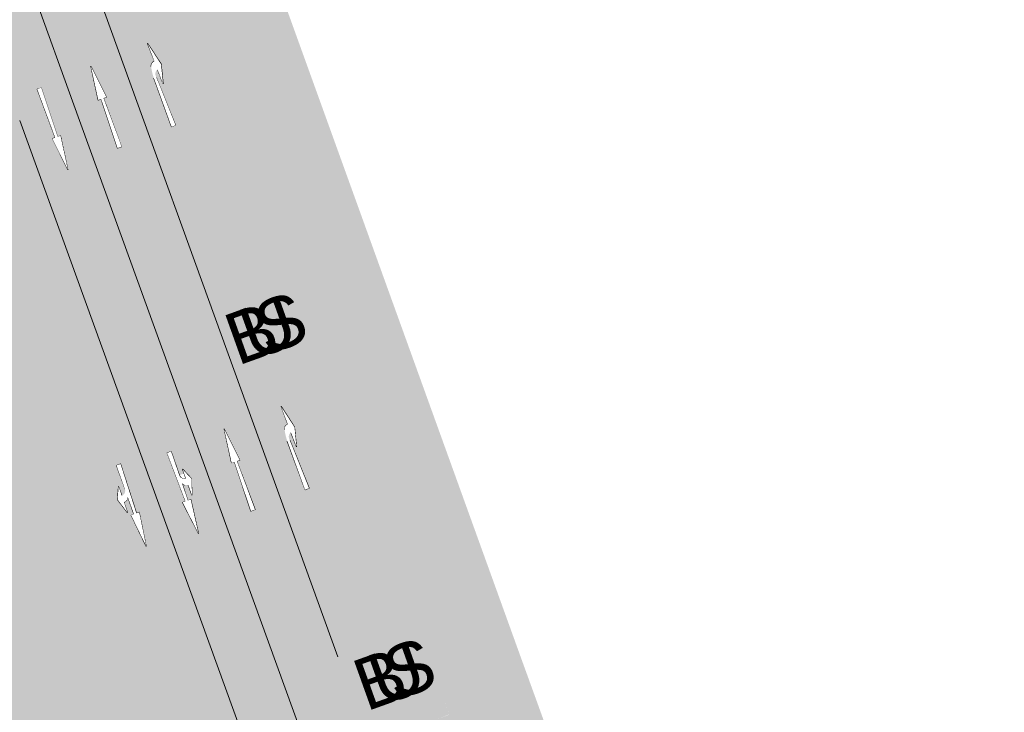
# Model space of a CAD drawing. Header units: metres. Extents: x -862 to 1262, y -354 to 644.
# Tile 2 of 256: x -638 to -581, y 208 to 248. Entities that reach past the tile are written whole.
import ezdxf

# ---------------------------------------------------------------- set-up
doc = ezdxf.new("R2010")
doc.units = ezdxf.units.M
doc.header["$LTSCALE"] = 0.5
doc.set_wipeout_variables(frame=1)
doc.layers.add('BPR_Verkehr_220520', color=7, linetype='Continuous')
doc.styles.add('Arial', font='arial.ttf')

# ---------------------------------------------------------------- blocks, each defined once
blk = doc.blocks.new('ab_Gerade-2')
at = {"color": 255, "linetype": 'Continuous', "lineweight": 9, "transparency": 33554687}
for p, q in [((0, 0), (2, 0.25)), ((0, 0), (2, -0.2500000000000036)), ((2, 0.07499999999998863), (2, 0.25)), ((2, 0.07499999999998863), (5, 0.125)), ((5, -0.125), (5, 0.125)), ((2, -0.07500000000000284), (5, -0.125)), ((2, -0.2500000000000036), (2, -0.07500000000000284))]:
    blk.add_line(p, q, dxfattribs=at)
at = {"color": 255, "linetype": 'Continuous', "lineweight": 5, "transparency": 33554687}
blk.add_wipeout([(0, 0), (2, -0.25000000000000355), (2, -0.07500000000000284), (5, -0.125), (5, 0.12499999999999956), (2, 0.07499999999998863), (2, 0.25)], dxfattribs=at)
blk = doc.blocks.new('ab_Rechts-2')
at = {"color": 255, "linetype": 'Continuous', "lineweight": 9, "transparency": 33554687}
for p, q in [((0, 0), (1.399999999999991, 0.3000000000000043)), ((0, 0), (1.100026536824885, 0)), ((1.399999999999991, 0.3000000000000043), (2.5, 0)), ((1.60953827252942, 0), (2.5, 0)), ((5, -0.1749999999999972), (2, -0.2250000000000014)), ((5, -0.4249999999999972), (2, -0.375)), ((5, -0.4249999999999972), (5, -0.1749999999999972))]:
    blk.add_line(p, q, dxfattribs=at)
blk.add_wipeout([(1.3277785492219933, -0.2871868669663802), (1.3218142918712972, -0.2856423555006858), (1.315883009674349, -0.2839756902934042), (1.3099872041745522, -0.28218757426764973), (1.3041293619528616, -0.28027876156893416), (1.2983119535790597, -0.27825005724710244), (1.292537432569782, -0.2761023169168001), (1.2868082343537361, -0.2738364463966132), (1.281126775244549, -0.27145340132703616), (1.2754954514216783, -0.2689541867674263), (1.2699166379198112, -0.2663398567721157), (1.2643926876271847, -0.26361151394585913), (1.258925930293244, -0.260770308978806), (1.2535186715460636, -0.257817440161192), (1.248173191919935, -0.2547541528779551), (1.2428917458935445, -0.25158173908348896), (1.2376765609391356, -0.2483015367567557), (1.232529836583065, -0.24491492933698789), (1.227453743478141, -0.24142334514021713), (1.2224504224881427, -0.2378282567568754), (1.2175219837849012, -0.234131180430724), (1.212670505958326, -0.2303336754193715), (1.2078980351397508, -0.22643734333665), (1.2032065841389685, -0.2224438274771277), (1.198598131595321, -0.21835481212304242), (1.1940746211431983, -0.21417202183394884), (1.1896379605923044, -0.20989722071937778), (1.1852900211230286, -0.20553221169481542), (1.1810326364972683, -0.20107883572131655), (1.1768676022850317, -0.1965389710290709), (1.1727966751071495, -0.19191453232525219), (1.1688215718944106, -0.1872074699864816), (1.1649439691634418, -0.18241976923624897), (1.1611655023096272, -0.17755344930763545), (1.1574877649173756, -0.17261056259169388), (1.153912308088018, -0.16759319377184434), (1.1504406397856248, -0.16250345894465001), (1.1470742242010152, -0.15734350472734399), (1.1438144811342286, -0.15211550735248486), (1.1406627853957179, -0.14682167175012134), (1.1376204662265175, -0.14146423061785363), (1.1346888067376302, -0.1360454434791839), (1.1318690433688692, -0.13056759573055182), (1.1291623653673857, -0.12503299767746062), (1.1265699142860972, -0.11944398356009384), (1.124092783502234, -0.11380291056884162), (1.1217320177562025, -0.1081121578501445), (1.1194886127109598, -0.1023741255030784), (1.1173635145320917, -0.09659123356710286), (1.1153576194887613, -0.09076592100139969), (1.113471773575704, -0.08490064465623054), (1.111706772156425, -0.07899787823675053), (1.1100633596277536, -0.07306011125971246), (1.108542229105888, -0.06708984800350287), (1.1071440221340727, -0.06108960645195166), (1.1058693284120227, -0.055061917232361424), (1.1047186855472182, -0.04900932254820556), (1.103692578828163, -0.042934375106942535), (1.1027914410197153, -0.03683963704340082), (1.1020156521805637, -0.030727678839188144), (1.1013655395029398, -0.024601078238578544), (1.10084137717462, -0.018462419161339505), (1.1004433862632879, -0.012314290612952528), (1.1001717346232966, -0.00615928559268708), (1.1000265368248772, 3.6637359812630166e-15), (1.399999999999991, 0.003990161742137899)], dxfattribs=at)
blk.add_arc((1.399999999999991, 0.003990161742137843), 0.2999999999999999, 180.7620872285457, 256.0698882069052, dxfattribs=at)
at = {"color": 255, "linetype": 'Continuous', "lineweight": 5, "transparency": 33554687}
blk.add_wipeout([(1.6095382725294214, 4.440892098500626e-16), (2.5, 4.440892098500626e-16), (1.3999999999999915, 0.30000000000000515), (0, 4.440892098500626e-16), (1.1000265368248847, 4.440892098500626e-16), (1.1000265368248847, 4.440892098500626e-16), (1.1047186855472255, -0.04900932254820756), (1.1173635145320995, -0.09659123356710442), (1.1376204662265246, -0.14146423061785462), (1.164943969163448, -0.18241976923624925), (1.1985981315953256, -0.21835481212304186), (1.2376765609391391, -0.24830153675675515), (1.2811267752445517, -0.27145340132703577), (1.327778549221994, -0.2871868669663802), (1.41048225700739, -0.3064617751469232), (1.493698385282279, -0.32338812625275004), (1.5773602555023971, -0.33795235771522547), (1.6614008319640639, -0.3501427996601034), (1.745752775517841, -0.35994968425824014), (1.830348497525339, -0.3673651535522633), (1.915120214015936, -0.3723832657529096), (2, -0.3749999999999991), (5, -0.42499999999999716), (5, -0.17499999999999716), (2, -0.22500000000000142), (1.986806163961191, -0.22519087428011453), (1.9736116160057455, -0.22532371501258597), (1.9604166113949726, -0.22539851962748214), (1.9472214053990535, -0.22541528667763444), (1.934026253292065, -0.2253740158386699), (1.920831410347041, -0.22527470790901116), (1.9076371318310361, -0.22511736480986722), (1.8944436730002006, -0.22490198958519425), (1.846010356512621, -0.22005532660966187), (1.7989983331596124, -0.20744002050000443), (1.7546452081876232, -0.18738817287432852), (1.7141185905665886, -0.16042765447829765), (1.6784853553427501, -0.12726820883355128), (1.6486835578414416, -0.08878276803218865), (1.6254977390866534, -0.04598447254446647)], dxfattribs=at)
blk = doc.blocks.new('ab_Geralink-2')
at = {"color": 255, "linetype": 'Continuous', "lineweight": 9, "transparency": 33554687}
for p, q in [((0, 0), (2, 0.25)), ((0, 0), (2, -0.25)), ((2, 0.07500000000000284), (2, 0.25)), ((5, -0.125), (5, 0.125)), ((2, -0.25), (2, -0.07500000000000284)), ((2.839999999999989, -0.4000000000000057), (2.200000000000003, -0.4000000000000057)), ((3.524388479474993, -0.1004064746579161), (5, -0.125))]:
    blk.add_line(p, q, dxfattribs=at)
blk.add_wipeout([(3.239999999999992, -0.4000000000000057), (3.2400922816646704, -0.39255953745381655), (3.2403690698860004, -0.3851236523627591), (3.2408301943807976, -0.3776969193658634), (3.2414753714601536, -0.37028390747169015), (3.2423042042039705, -0.3628891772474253), (3.2433161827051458, -0.35551727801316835), (3.244510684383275, -0.34817274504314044), (3.2458869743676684, -0.3408600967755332), (3.2474442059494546, -0.33358383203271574), (3.249181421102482, -0.3263484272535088), (3.2510975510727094, -0.3191583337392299), (3.2531914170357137, -0.3120179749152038), (3.2554617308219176, -0.30493174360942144), (3.257907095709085, -0.2979039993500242), (3.2605260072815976, -0.2909390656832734), (3.2633168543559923, -0.28404122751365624), (3.266277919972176, -0.2772147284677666), (3.2694073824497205, -0.2704637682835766), (3.2727033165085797, -0.2637925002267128), (3.276163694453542, -0.25720502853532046), (3.279786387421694, -0.25070540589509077), (3.2835691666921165, -0.24429763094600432), (3.287509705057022, -0.237985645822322), (3.291605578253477, -0.23177333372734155), (3.2958542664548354, -0.225664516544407), (3.3002531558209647, -0.21966295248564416), (3.3047995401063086, -0.21377233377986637), (3.3094906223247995, -0.20799628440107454), (3.314323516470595, -0.2023383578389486), (3.3192952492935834, -0.19680203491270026), (3.3244027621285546, -0.191390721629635), (3.3296429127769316, -0.1861077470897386), (3.3350124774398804, -0.18095636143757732), (3.34050815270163, -0.17593973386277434), (3.346126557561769, -0.1710609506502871), (3.351864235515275, -0.16632301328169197), (3.3577176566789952, -0.16172883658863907), (3.363683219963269, -0.15728124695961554), (3.369757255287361, -0.1529829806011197), (3.3759360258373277, -0.14883668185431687), (3.382215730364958, -0.14484490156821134), (3.3885925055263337, -0.14101009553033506), (3.3950624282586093, -0.1373346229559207), (3.4016215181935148, -0.13382074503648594), (3.408265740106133, -0.13047062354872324), (3.4149910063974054, -0.1272863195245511), (3.4217931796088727, -0.12426979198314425), (3.428668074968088, -0.12142289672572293), (3.4356114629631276, -0.11874738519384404), (3.442619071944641, -0.11624490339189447), (3.449686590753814, -0.11391699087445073), (3.4568096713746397, -0.11176507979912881), (3.46398393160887, -0.10979049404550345), (3.4712049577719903, -0.1079944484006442), (3.4784683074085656, -0.1063780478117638), (3.485769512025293, -0.10494228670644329), (3.4931040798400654, -0.10368804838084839), (3.5004674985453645, -0.10261610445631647), (3.5078552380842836, -0.10172711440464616), (3.5152627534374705, -0.10102162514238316), (3.522685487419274, -0.10050007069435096), (3.5301188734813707, -0.10016277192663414), (3.5375583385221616, -0.10000993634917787), (3.5449993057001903, -0.1000416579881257), (3.5399999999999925, -0.4000000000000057)], dxfattribs=at)
blk.add_arc((3.539999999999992, -0.4000000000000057), 0.2999999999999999, 89.04515874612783, 180, dxfattribs=at)
blk.add_wipeout([(2.839999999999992, -0.3999999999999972), (2.8398649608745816, -0.3931172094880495), (2.8398878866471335, -0.3862331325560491), (2.8400687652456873, -0.3793513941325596), (2.8404075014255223, -0.3724756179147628), (2.840903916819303, -0.36560942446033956), (2.841557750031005, -0.35875642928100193), (2.8423686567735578, -0.351920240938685), (2.8433362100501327, -0.34510445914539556), (2.844459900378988, -0.3383126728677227), (2.845739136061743, -0.3315484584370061), (2.8471732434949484, -0.3248153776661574), (2.8487614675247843, -0.3181169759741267), (2.8505029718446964, -0.3114567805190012), (2.8523968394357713, -0.30483829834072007), (2.8544420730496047, -0.29826501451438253), (2.8566375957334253, -0.29174039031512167), (2.8589822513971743, -0.285267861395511), (2.8614748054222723, -0.27885083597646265), (2.8641139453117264, -0.27249269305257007), (2.8668982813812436, -0.26619678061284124), (2.8698263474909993, -0.259966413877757), (2.8728966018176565, -0.2538048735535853), (2.876107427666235, -0.2477154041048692), (2.879457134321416, -0.24170121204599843), (2.882943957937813, -0.2357654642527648), (2.886566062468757, -0.22991128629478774), (2.890321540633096, -0.22414176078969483), (2.894208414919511, -0.21845992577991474), (2.8982246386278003, -0.2128687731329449), (2.9023680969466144, -0.20737124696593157), (2.9066366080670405, -0.20197024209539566), (2.9110279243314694, -0.19666860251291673), (2.915539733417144, -0.1914691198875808), (2.920169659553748, -0.18637453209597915), (2.9249152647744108, -0.1813875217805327), (2.9297740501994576, -0.17651071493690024), (2.9347434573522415, -0.17174667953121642), (2.9398208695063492, -0.167097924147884), (2.945003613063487, -0.16256689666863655), (2.9502889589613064, -0.15815598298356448), (2.9556741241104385, -0.15386750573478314), (2.961156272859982, -0.14970372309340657), (2.9667325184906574, -0.14566682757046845), (2.9723999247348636, -0.14175894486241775), (2.9781555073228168, -0.1379821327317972), (2.9839962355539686, -0.13433837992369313), (2.9899190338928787, -0.13082960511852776), (2.9959207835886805, -0.12745765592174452), (3.001998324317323, -0.1242243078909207), (3.0081484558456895, -0.12113126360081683), (3.0143679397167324, -0.1181801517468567), (3.020653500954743, -0.11537252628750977), (3.0270018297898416, -0.11270986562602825), (3.0334095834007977, -0.11019357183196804), (3.039873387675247, -0.1078249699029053), (3.0463898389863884, -0.10560530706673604), (3.052955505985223, -0.10353575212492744), (3.059566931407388, -0.10161739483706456), (3.06622063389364, -0.09985124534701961), (3.072913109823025, -0.09823823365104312), (3.0796408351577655, -0.09677920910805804), (3.08640026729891, -0.09547493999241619), (3.093187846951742, -0.0943261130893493), (3.0999999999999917, -0.09333333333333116), (3.1398550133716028, -0.3906741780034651)], dxfattribs=at)
for p, q in [((2, 0.07500000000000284), (5, 0.125)), ((2, -0.07500000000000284), (3.099999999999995, -0.09333333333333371)), ((2.200000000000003, -0.4000000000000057), (3.099999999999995, -0.7000000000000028)), ((3.099999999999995, -0.7000000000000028), (3.799999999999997, -0.4000000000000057)), ((3.799999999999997, -0.4000000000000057), (3.239999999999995, -0.4000000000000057))]:
    blk.add_line(p, q, dxfattribs=at)
blk.add_arc((3.139855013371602, -0.390674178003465), 0.3, 97.63431670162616, 181.781387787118, dxfattribs=at)
at = {"color": 255, "linetype": 'Continuous', "lineweight": 5, "transparency": 33554687}
blk.add_wipeout([(0, 0), (2, -0.25), (2, -0.07500000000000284), (3.099999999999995, -0.09333333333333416), (3.0463898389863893, -0.10560530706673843), (2.995920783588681, -0.12745765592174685), (2.9502889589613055, -0.1581559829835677), (2.911027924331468, -0.1966686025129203), (2.879457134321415, -0.24170121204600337), (2.856637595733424, -0.29174039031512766), (2.8433362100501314, -0.34510445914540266), (2.839999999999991, -0.4000000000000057), (2.2000000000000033, -0.4000000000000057), (3.099999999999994, -0.7000000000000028), (3.7999999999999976, -0.4000000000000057), (3.239999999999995, -0.4000000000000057), (3.246405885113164, -0.3383356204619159), (3.265349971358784, -0.27930467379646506), (3.296023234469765, -0.2254281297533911), (3.337115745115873, -0.1790068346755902), (3.386872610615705, -0.14202325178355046), (3.44316891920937, -0.11605679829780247), (3.5036004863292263, -0.10221639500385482), (3.5655865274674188, -0.10109310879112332), (5, -0.1250000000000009), (5, 0.125), (2, 0.07500000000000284), (2, 0.25)], dxfattribs=at)
blk = doc.blocks.new('ab_Gerarech-2')
at = {"color": 255, "linetype": 'Continuous', "lineweight": 9, "transparency": 33554687}
for p, q in [((2.200000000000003, 0.4000000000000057), (3.099999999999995, 0.7000000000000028)), ((3.099999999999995, 0.7000000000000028), (3.799999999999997, 0.4000000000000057)), ((0, 0), (2, 0.25)), ((0, 0), (2, -0.25)), ((2, 0.25), (2, 0.07500000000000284)), ((2, 0.07500000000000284), (3.099999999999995, 0.09333333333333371)), ((2.839999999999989, 0.4000000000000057), (2.200000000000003, 0.4000000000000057)), ((3.799999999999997, 0.4000000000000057), (3.239999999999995, 0.4000000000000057)), ((3.524388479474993, 0.1004064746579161), (5, 0.125)), ((5, 0.125), (5, -0.125)), ((2, -0.07499999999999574), (2, -0.25)), ((2, -0.07499999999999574), (5, -0.125))]:
    blk.add_line(p, q, dxfattribs=at)
blk.add_wipeout([(3.0999999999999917, 0.09333333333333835), (3.093187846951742, 0.09432611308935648), (3.0864002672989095, 0.09547493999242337), (3.079640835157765, 0.09677920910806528), (3.0729131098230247, 0.09823823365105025), (3.0662206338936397, 0.09985124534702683), (3.0595669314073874, 0.10161739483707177), (3.052955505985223, 0.1035357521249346), (3.046389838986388, 0.1056053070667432), (3.0398733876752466, 0.10782496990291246), (3.0334095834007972, 0.11019357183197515), (3.027001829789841, 0.11270986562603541), (3.0206535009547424, 0.11537252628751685), (3.0143679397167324, 0.11818015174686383), (3.008148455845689, 0.12113126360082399), (3.001998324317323, 0.12422430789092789), (2.99592078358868, 0.12745765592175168), (2.989919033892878, 0.1308296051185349), (2.9839962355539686, 0.13433837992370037), (2.9781555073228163, 0.13798213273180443), (2.972399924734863, 0.14175894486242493), (2.9667325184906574, 0.14566682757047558), (2.961156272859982, 0.14970372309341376), (2.9556741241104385, 0.15386750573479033), (2.950288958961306, 0.15815598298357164), (2.945003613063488, 0.16256689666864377), (2.939820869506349, 0.16709792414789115), (2.934743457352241, 0.17174667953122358), (2.929774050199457, 0.17651071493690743), (2.9249152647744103, 0.18138752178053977), (2.9201696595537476, 0.18637453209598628), (2.915539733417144, 0.19146911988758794), (2.911027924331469, 0.19666860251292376), (2.9066366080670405, 0.20197024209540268), (2.902368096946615, 0.20737124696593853), (2.8982246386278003, 0.21286877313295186), (2.89420841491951, 0.21845992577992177), (2.8903215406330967, 0.2241417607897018), (2.886566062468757, 0.2299112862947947), (2.882943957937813, 0.2357654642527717), (2.879457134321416, 0.24170121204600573), (2.8761074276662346, 0.24771540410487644), (2.8728966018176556, 0.2538048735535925), (2.8698263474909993, 0.2599664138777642), (2.866898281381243, 0.26619678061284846), (2.8641139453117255, 0.2724926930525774), (2.8614748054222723, 0.27885083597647), (2.858982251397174, 0.2852678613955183), (2.856637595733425, 0.2917403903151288), (2.854442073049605, 0.2982650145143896), (2.852396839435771, 0.3048382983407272), (2.8505029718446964, 0.31145678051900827), (2.848761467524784, 0.3181169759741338), (2.8471732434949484, 0.32481537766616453), (2.8457391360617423, 0.3315484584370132), (2.8444599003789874, 0.3383126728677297), (2.8433362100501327, 0.34510445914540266), (2.8423686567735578, 0.3519202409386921), (2.841557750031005, 0.35875642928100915), (2.8409039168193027, 0.3656094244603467), (2.840407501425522, 0.37247561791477), (2.8400687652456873, 0.3793513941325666), (2.8398878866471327, 0.3862331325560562), (2.839864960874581, 0.3931172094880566), (2.8399999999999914, 0.40000000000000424), (3.1398550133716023, 0.39067417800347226)], dxfattribs=at)
blk.add_arc((3.139855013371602, 0.3906741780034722), 0.2999999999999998, 178.2186122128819, 262.3656832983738, dxfattribs=at)
at = {"color": 255, "linetype": 'Continuous', "lineweight": 5, "transparency": 33554687}
blk.add_wipeout([(0, 0), (2, -0.25), (2, -0.07499999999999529), (5, -0.125), (5, 0.125), (3.5655865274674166, 0.10109310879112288), (3.5036004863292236, 0.10221639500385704), (3.4431689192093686, 0.11605679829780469), (3.386872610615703, 0.14202325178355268), (3.337115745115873, 0.17900683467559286), (3.2960232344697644, 0.22542812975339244), (3.265349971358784, 0.2793046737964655), (3.246405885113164, 0.33833562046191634), (3.239999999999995, 0.4000000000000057), (3.7999999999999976, 0.4000000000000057), (3.099999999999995, 0.7000000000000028), (2.200000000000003, 0.4000000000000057), (2.839999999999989, 0.4000000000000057), (2.8433362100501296, 0.34510445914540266), (2.856637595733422, 0.29174039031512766), (2.879457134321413, 0.24170121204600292), (2.9110279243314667, 0.1966686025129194), (2.9502889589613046, 0.1581559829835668), (2.99592078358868, 0.12745765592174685), (3.0463898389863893, 0.10560530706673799), (3.099999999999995, 0.09333333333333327), (2, 0.07500000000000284), (2, 0.25)], dxfattribs=at)

msp = doc.modelspace()

# ---------------------------------------------------------------- hatches: boundary and pattern name
at = {"layer": 'BPR_Verkehr_220520', "linetype": 'Continuous', "lineweight": 0, "true_color": 0xf7dcdc, "transparency": 33554687}
h = msp.add_hatch(color=254, dxfattribs=at)
edge = h.paths.add_edge_path()
edge.add_line((-702.3146113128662, 381.2061090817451), (-699.8231113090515, 374.1436090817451))
edge.add_line((-699.8231113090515, 374.1436090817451), (-674.2075136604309, 302.803166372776))
edge.add_line((-674.2075136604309, 302.803166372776), (-650.8483627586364, 237.3463255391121))
edge.add_line((-650.8483627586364, 237.3463255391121), (-637.3305451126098, 199.6775843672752))
edge.add_line((-637.3305451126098, 199.6775843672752), (-624.1902091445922, 164.6513335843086))
edge.add_arc((-627.935332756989, 163.2463250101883), 3.999999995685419, -72.67843324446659, 20.563920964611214, ccw=False)
edge.add_line((-626.7443958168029, 159.427729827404), (-629.665266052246, 158.5167738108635))
edge.add_line((-629.665266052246, 158.5167738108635), (-629.1116267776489, 156.6412455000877))
edge.add_line((-629.1116267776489, 156.6412455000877), (-628.6671113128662, 156.7796090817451))
edge.add_arc((-640.3627874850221, 194.3538674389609), 39.352429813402, 287.2897103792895, 300.7569397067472)
edge.add_line((-620.238066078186, 160.5365742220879), (-634.8023224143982, 200.681771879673))
edge.add_line((-634.8023224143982, 200.681771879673), (-639.3233362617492, 212.9822120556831))
edge.add_line((-639.3233362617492, 212.9822120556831), (-667.4074208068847, 291.2992515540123))
edge.add_line((-667.4074208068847, 291.2992515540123), (-691.0301113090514, 356.7676090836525))
edge.add_line((-691.0301113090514, 356.7676090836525), (-704.9341113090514, 396.0786090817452))
edge.add_line((-704.9341113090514, 396.0786090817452), (-704.8771113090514, 396.9816090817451))
edge.add_line((-704.8771113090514, 396.9816090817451), (-704.7431113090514, 397.4226090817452))
edge.add_line((-704.7431113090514, 397.4226090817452), (-703.6451113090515, 399.3966090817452))
edge.add_arc((-702.2356050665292, 398.1834703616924), 1.859680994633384, 67.34346212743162, 139.2819657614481, ccw=False)
edge.add_line((-701.5192445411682, 399.8996408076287), (-707.6742792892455, 417.9246576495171))
edge.add_line((-707.6742792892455, 417.9246576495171), (-708.7472918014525, 417.5082659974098))
edge.add_line((-708.7472918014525, 417.5082659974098), (-709.6358805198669, 420.110497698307))
edge.add_line((-709.6358805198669, 420.110497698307), (-708.5628822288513, 420.5269310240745))
edge.add_line((-708.5628822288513, 420.5269310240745), (-709.0718982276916, 422.0175841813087))
edge.add_line((-709.0718982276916, 422.0175841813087), (-711.7638590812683, 421.0479855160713))
edge.add_arc((-712.4416029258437, 422.9296505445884), 1.999999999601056, 198.4813206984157, 289.8081603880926, ccw=False)
edge.add_line((-714.3384570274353, 422.2956596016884), (-716.0741113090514, 427.4886090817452))
edge.add_arc((-706.9605110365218, 427.2634808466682), 9.116380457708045, 158.7977696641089, 178.5849417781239, ccw=False)
edge.add_arc((-717.0405648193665, 423.7647037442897), 6.977242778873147, 76.90537535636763, 94.26323120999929)
edge.add_arc((-689.5818040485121, 55.41344043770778), 376.3505454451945, 94.26323114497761, 94.86959065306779)
edge.add_line((-721.5294896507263, 430.4055449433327), (-721.591731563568, 430.400242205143))
edge.add_line((-721.591731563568, 430.400242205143), (-721.4081113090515, 428.7326090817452))
edge.add_line((-721.4081113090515, 428.7326090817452), (-721.9921113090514, 428.1586090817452))
edge.add_line((-721.9921113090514, 428.1586090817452), (-752.0107842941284, 425.7710541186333))
edge.add_line((-752.0107842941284, 425.7710541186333), (-752.0098004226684, 425.7711323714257))
edge.add_line((-752.0098004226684, 425.7711323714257), (-751.0112899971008, 422.9877837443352))
edge.add_line((-751.0112899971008, 422.9877837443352), (-733.6954109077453, 424.6708095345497))
edge.add_line((-733.6954109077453, 424.6708095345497), (-726.2301113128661, 425.4956090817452))
edge.add_line((-726.2301113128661, 425.4956090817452), (-723.1071113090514, 425.8196090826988))
edge.add_line((-723.1071113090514, 425.8196090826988), (-720.4431113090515, 426.0886090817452))
edge.add_line((-720.4431113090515, 426.0886090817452), (-719.7461113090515, 425.9896090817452))
edge.add_line((-719.7461113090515, 425.9896090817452), (-719.2891113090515, 425.7856090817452))
edge.add_line((-719.2891113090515, 425.7856090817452), (-718.5256113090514, 425.2986090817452))
edge.add_line((-718.5256113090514, 425.2986090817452), (-717.9131113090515, 424.5526090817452))
edge.add_line((-717.9131113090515, 424.5526090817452), (-715.0764576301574, 416.6612171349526))
edge.add_line((-715.0764576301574, 416.6612171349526), (-711.4166113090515, 406.3681090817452))
edge.add_line((-711.4166113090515, 406.3681090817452), (-708.4361113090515, 398.0646090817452))
edge.add_line((-708.4361113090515, 398.0646090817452), (-706.9051113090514, 395.3696090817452))
edge.add_line((-706.9051113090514, 395.3696090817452), (-705.3071113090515, 389.7006090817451))
edge.add_line((-705.3071113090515, 389.7006090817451), (-704.8061113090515, 388.2686090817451))
edge.add_line((-704.8061113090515, 388.2686090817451), (-702.3146113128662, 381.2061090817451))
at = {"layer": 'BPR_Verkehr_220520', "linetype": 'Continuous', "lineweight": 0, "true_color": 0xece5cf, "transparency": 33554687}
for points in [[(-670.1471113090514, 384.1706090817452), (-670.2739421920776, 384.4961749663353), (-670.4371113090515, 384.4326090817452), (-670.9491975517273, 385.8448469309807), (-670.7761113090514, 385.9076090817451), (-673.2651113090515, 392.8136090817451), (-675.7959114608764, 399.8330547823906), (-675.9691113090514, 399.7706090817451), (-676.4721113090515, 401.1626090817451), (-676.2847247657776, 401.2363349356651), (-676.4241113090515, 401.5906090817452), (-676.2821113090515, 401.6346090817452), (-678.6485806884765, 408.2032736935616), (-680.6220327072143, 407.4959210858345), (-652.7856163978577, 326.5430670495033), (-628.453203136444, 259.6297550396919), (-610.6792386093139, 210.3594882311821), (-610.0326503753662, 208.5661679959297), (-608.4967137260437, 209.1191866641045), (-608.4925034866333, 209.1207025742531), (-609.1622105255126, 210.967516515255), (-625.0311397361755, 254.9027700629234), (-634.9944971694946, 282.0311036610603), (-648.8607640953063, 320.5995091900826), (-668.027094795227, 374.1635633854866), (-666.5631113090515, 374.6926090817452), (-670.0043936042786, 384.2221599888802)], [(-589.7680398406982, 172.0942741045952), (-594.6571113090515, 170.9676090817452), (-608.4925034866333, 209.1207025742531), (-608.4967137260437, 209.1191866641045), (-610.0326503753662, 208.5661679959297), (-595.7110885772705, 168.8451444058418), (-589.2406369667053, 170.3076251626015)]]:
    msp.add_hatch(color=254, dxfattribs=at).paths.add_polyline_path(points)
at = {"layer": 'BPR_Verkehr_220520', "linetype": 'Continuous', "lineweight": 0, "true_color": 0xd0ced1, "transparency": 33554687}
for points in [[(-663.7400433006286, 351.1504992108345), (-663.0110388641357, 349.132503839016), (-647.4957273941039, 306.7319691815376), (-630.6718205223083, 260.2855251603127), (-612.3262772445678, 209.7103256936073), (-611.5949472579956, 207.6848049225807), (-609.6486347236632, 208.3855806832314), (-610.3970393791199, 210.4612899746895), (-628.1711341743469, 259.7319178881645), (-652.502777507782, 326.6431126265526), (-680.4371619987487, 407.8808741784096), (-682.4637445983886, 407.1544777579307)], [(-610.6792386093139, 210.3594882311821), (-610.0326503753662, 208.5661679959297), (-609.7503888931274, 208.667797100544), (-610.3970222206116, 210.4612423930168), (-610.3970393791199, 210.4612899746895), (-628.1711341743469, 259.7319178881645), (-652.502777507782, 326.6431126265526), (-680.3396020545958, 407.5971538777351), (-680.6220327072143, 407.4959210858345), (-652.7856163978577, 326.5430670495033), (-628.453203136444, 259.6297550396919)]]:
    msp.add_hatch(color=254, dxfattribs=at).paths.add_polyline_path(points)
at = {"layer": 'BPR_Verkehr_220520', "linetype": 'Continuous', "lineweight": 0, "true_color": 0xf7dcdc, "transparency": 33554687}
h = msp.add_hatch(color=254, dxfattribs=at)
edge = h.paths.add_edge_path()
edge.add_line((-682.0868180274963, 406.9708919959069), (-665.7219722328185, 357.6121360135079))
edge.add_line((-665.7219722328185, 357.6121360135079), (-665.7219720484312, 357.6121354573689))
edge.add_arc((-808.1004987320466, 310.4066791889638), 149.9999998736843, 17.943270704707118, 18.342887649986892, ccw=False)
edge.add_line((-665.3961970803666, 356.6179575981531), (-665.396196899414, 356.6179570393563))
edge.add_line((-665.396196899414, 356.6179570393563), (-662.7290956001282, 349.2350142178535))
edge.add_line((-662.7290956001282, 349.2350142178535), (-647.2138281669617, 306.8345999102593))
edge.add_line((-647.2138281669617, 306.8345999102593), (-630.389801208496, 260.3878242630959))
edge.add_line((-630.389801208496, 260.3878242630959), (-612.0441821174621, 209.8124157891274))
edge.add_line((-612.0441821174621, 209.8124157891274), (-611.4145657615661, 208.068605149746))
edge.add_line((-611.4145657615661, 208.068605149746), (-610.0326503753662, 208.5661679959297))
edge.add_line((-610.0326503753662, 208.5661679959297), (-610.6792386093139, 210.3594882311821))
edge.add_line((-610.6792386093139, 210.3594882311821), (-628.453203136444, 259.6297550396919))
edge.add_line((-628.453203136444, 259.6297550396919), (-652.7856163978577, 326.5430670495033))
edge.add_line((-652.7856163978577, 326.5430670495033), (-680.6220327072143, 407.4959210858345))
edge.add_line((-680.6220327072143, 407.4959210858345), (-682.0868180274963, 406.9708919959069))
at = {"layer": 'BPR_Verkehr_220520', "linetype": 'Continuous', "lineweight": 0, "true_color": 0xd0ced1, "transparency": 33554687}
h = msp.add_hatch(color=254, dxfattribs=at)
edge = h.paths.add_edge_path()
edge.add_line((-682.0868180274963, 406.9708919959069), (-665.7219722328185, 357.6121360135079))
edge.add_line((-665.7219722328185, 357.6121360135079), (-665.7219720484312, 357.6121354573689))
edge.add_arc((-808.1004987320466, 310.4066791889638), 149.9999998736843, 17.943270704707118, 18.342887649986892, ccw=False)
edge.add_line((-665.3961970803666, 356.6179575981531), (-665.396196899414, 356.6179570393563))
edge.add_line((-665.396196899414, 356.6179570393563), (-662.7290956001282, 349.2350142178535))
edge.add_line((-662.7290956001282, 349.2350142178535), (-647.2138281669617, 306.8345999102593))
edge.add_line((-647.2138281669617, 306.8345999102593), (-630.389801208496, 260.3878242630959))
edge.add_line((-630.389801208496, 260.3878242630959), (-612.0441821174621, 209.8124157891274))
edge.add_line((-612.0441821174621, 209.8124157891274), (-611.4145657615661, 208.068605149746))
edge.add_line((-611.4145657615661, 208.068605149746), (-610.0326503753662, 208.5661679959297))
edge.add_line((-610.0326503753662, 208.5661679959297), (-610.6792386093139, 210.3594882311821))
edge.add_line((-610.6792386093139, 210.3594882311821), (-628.453203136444, 259.6297550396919))
edge.add_line((-628.453203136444, 259.6297550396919), (-652.7856163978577, 326.5430670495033))
edge.add_line((-652.7856163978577, 326.5430670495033), (-680.6220327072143, 407.4959210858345))
edge.add_line((-680.6220327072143, 407.4959210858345), (-682.0868180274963, 406.9708919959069))
at = {"layer": 'BPR_Verkehr_220520', "linetype": 'Continuous', "lineweight": 0, "true_color": 0xb8d2a6, "transparency": 33554687}
h = msp.add_hatch(color=9, dxfattribs=at)
edge = h.paths.add_edge_path()
edge.add_line((-703.6451113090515, 399.3966090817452), (-704.7431113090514, 397.4226090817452))
edge.add_line((-704.7431113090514, 397.4226090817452), (-704.8771113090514, 396.9816090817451))
edge.add_line((-704.8771113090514, 396.9816090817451), (-704.9341113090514, 396.0786090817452))
edge.add_line((-704.9341113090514, 396.0786090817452), (-691.0301113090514, 356.7676090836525))
edge.add_line((-691.0301113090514, 356.7676090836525), (-667.4074208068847, 291.2992515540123))
edge.add_line((-667.4074208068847, 291.2992515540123), (-639.3233362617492, 212.9822120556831))
edge.add_line((-639.3233362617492, 212.9822120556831), (-634.8023224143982, 200.681771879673))
edge.add_line((-634.8023224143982, 200.681771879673), (-620.238066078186, 160.5365742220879))
edge.add_arc((-640.3627671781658, 194.353833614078), 39.35239036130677, 300.7569394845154, 301.3974552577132)
edge.add_arc((-624.5500300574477, 168.4458243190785), 8.99999999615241, 301.3974548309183, 379.9175311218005)
edge.add_line((-616.0883746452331, 171.511829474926), (-641.1807735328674, 240.7385538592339))
edge.add_line((-641.1807735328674, 240.7385538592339), (-641.1833467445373, 240.7456809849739))
edge.add_line((-641.1833467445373, 240.7456809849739), (-643.2864949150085, 246.5740391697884))
edge.add_line((-643.2864949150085, 246.5740391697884), (-680.739506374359, 349.9380132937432))
edge.add_arc((-480.4803323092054, 422.5001337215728), 212.9999955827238, 197.7335398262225, 199.9175310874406, ccw=False)
edge.add_arc((-1445.345946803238, 113.9497801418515), 799.9999919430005, 17.73353985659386, 19.0399780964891)
edge.add_line((-689.1130100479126, 374.9320256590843), (-689.1130100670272, 374.9320257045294))
edge.add_arc((-655.6123737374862, 389.0226633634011), 36.34334470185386, 198.919631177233, 202.8120144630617, ccw=False)
edge.add_line((-689.9922445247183, 377.2386407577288), (-689.9922445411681, 377.2386408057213))
edge.add_line((-689.9922445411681, 377.2386408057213), (-691.4057445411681, 381.1896408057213))
edge.add_line((-691.4057445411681, 381.1896408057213), (-691.4057445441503, 381.1896408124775))
edge.add_arc((-762.2507745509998, 349.9199408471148), 77.43908840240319, 23.81578587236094, 34.55228257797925)
edge.add_line((-698.4712445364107, 393.840140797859), (-698.4712445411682, 393.8401408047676))
edge.add_line((-698.4712445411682, 393.8401408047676), (-698.4712445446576, 393.8401408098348))
edge.add_arc((-678.0183176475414, 407.9245443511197), 24.83329703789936, 198.8535884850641, 214.5522825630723, ccw=False)
edge.add_line((-701.5192445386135, 399.8996407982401), (-701.5192445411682, 399.8996408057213))
edge.add_arc((-702.2356050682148, 398.1834703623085), 1.859680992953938, 67.34346204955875, 139.2819657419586)
at = {"layer": 'BPR_Verkehr_220520', "linetype": 'Continuous', "lineweight": 0, "true_color": 0xe4e6e5, "transparency": 33554687}
h = msp.add_hatch(color=254, dxfattribs=at)
edge = h.paths.add_edge_path()
edge.add_line((-623.7933687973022, 205.1006365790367), (-632.0141083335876, 227.0215643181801))
edge.add_line((-632.0141083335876, 227.0215643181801), (-632.014108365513, 227.0215643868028))
edge.add_arc((-468.5513135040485, 303.0695216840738), 180.2869299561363, 199.8506617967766, 204.9493083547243, ccw=False)
edge.add_line((-638.1257534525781, 241.8495377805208), (-638.1257534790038, 241.8495378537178))
edge.add_line((-638.1257534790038, 241.8495378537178), (-640.2310857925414, 247.6811393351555))
edge.add_line((-640.2310857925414, 247.6811393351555), (-640.230897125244, 247.6812076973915))
edge.add_line((-640.230897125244, 247.6812076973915), (-677.0395468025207, 349.2668523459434))
edge.add_line((-677.0395468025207, 349.2668523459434), (-680.9722454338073, 356.6908748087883))
edge.add_line((-680.9722454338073, 356.6908748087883), (-688.0657759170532, 374.9622137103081))
edge.add_line((-688.0657759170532, 374.9622137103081), (-689.0041790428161, 374.6164589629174))
edge.add_arc((-1445.345941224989, 113.9497819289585), 799.9999860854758, 17.733539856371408, 19.01607100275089, ccw=False)
edge.add_arc((-480.4803323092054, 422.5001337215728), 212.9999955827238, 197.7335398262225, 199.9175310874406)
edge.add_line((-680.739506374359, 349.9380132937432), (-643.2864949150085, 246.5740391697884))
edge.add_line((-643.2864949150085, 246.5740391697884), (-641.1833467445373, 240.7456809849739))
edge.add_line((-641.1833467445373, 240.7456809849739), (-641.1807735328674, 240.7385538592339))
edge.add_line((-641.1807735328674, 240.7385538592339), (-616.0883746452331, 171.511829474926))
edge.add_arc((-624.550030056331, 168.4458243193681), 8.999999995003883, -58.602545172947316, 19.917531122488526, ccw=False)
edge.add_arc((-640.3626253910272, 194.3536001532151), 39.3521172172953, 301.19093598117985, 301.3974561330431, ccw=False)
edge.add_line((-619.9824910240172, 160.6899810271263), (-619.6527632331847, 159.7205053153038))
edge.add_line((-619.6527632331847, 159.7205053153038), (-619.7325339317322, 159.6737664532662))
edge.add_line((-619.7325339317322, 159.6737664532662), (-617.8712602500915, 160.7643149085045))
edge.add_line((-617.8712602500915, 160.7643149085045), (-615.0122068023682, 163.0490423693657))
edge.add_line((-615.0122068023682, 163.0490423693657), (-614.0731744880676, 164.1501764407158))
edge.add_arc((-626.2735384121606, 170.925892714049), 13.95561574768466, 330.9535200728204, 379.9465211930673)
edge.add_line((-613.1550998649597, 175.6867519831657), (-623.7933687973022, 205.1006365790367))
at = {"layer": 'BPR_Verkehr_220520', "linetype": 'Continuous', "lineweight": 0, "true_color": 0xece5cf, "transparency": 33554687}
h = msp.add_hatch(color=254, dxfattribs=at)
edge = h.paths.add_edge_path()
edge.add_line((-612.0441821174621, 209.8124157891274), (-630.389801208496, 260.3878242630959))
edge.add_line((-630.389801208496, 260.3878242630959), (-647.2138281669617, 306.8345999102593))
edge.add_line((-647.2138281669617, 306.8345999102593), (-662.7290956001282, 349.2350142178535))
edge.add_line((-662.7290956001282, 349.2350142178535), (-665.396196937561, 356.6179571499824))
edge.add_arc((-808.1004983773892, 310.4066791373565), 149.9999995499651, 9.606551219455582, 17.94327058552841, ccw=False)
edge.add_line((-660.2039544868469, 335.4389017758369), (-660.2039544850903, 335.4389017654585))
edge.add_arc((-581.3257975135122, 348.7894205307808), 79.9999999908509, 189.6065512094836, 195.7402607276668)
edge.add_line((-658.3259065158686, 327.087272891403), (-658.325906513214, 327.0872728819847))
edge.add_line((-658.325906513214, 327.0872728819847), (-656.878404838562, 327.6096514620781))
edge.add_line((-656.878404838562, 327.6096514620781), (-649.7926193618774, 308.0537888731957))
edge.add_line((-649.7926193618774, 308.0537888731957), (-640.112802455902, 281.9942966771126))
edge.add_line((-640.112802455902, 281.9942966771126), (-630.8500388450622, 256.419964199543))
edge.add_line((-630.8500388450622, 256.419964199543), (-619.5649780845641, 225.1963814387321))
edge.add_line((-619.5649780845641, 225.1963814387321), (-613.8282935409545, 209.0973399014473))
edge.add_line((-613.8282935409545, 209.0973399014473), (-601.2581113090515, 174.6526090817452))
edge.add_line((-601.2581113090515, 174.6526090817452), (-602.39914793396, 172.011669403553))
edge.add_arc((-597.033868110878, 174.6975160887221), 5.999999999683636, 206.5924407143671, 268.4283647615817)
edge.add_line((-597.198428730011, 168.6997731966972), (-597.2001608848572, 168.6998209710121))
edge.add_line((-597.2001608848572, 168.6998209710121), (-612.0441821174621, 209.8124157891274))
at = {"layer": 'BPR_Verkehr_220520', "linetype": 'Continuous', "lineweight": 0, "true_color": 0xd0ced1, "transparency": 33554687}
h = msp.add_hatch(color=254, dxfattribs=at)
edge = h.paths.add_edge_path()
edge.add_line((-612.0441821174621, 209.8124157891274), (-630.389801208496, 260.3878242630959))
edge.add_line((-630.389801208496, 260.3878242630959), (-647.2138281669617, 306.8345999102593))
edge.add_line((-647.2138281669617, 306.8345999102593), (-662.7290956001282, 349.2350142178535))
edge.add_line((-662.7290956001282, 349.2350142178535), (-665.396196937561, 356.6179571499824))
edge.add_line((-665.396196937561, 356.6179571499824), (-665.3961968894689, 356.61795700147))
edge.add_arc((-808.1005021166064, 310.4066780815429), 150.0000034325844, 15.761014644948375, 17.94327046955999, ccw=False)
edge.add_line((-663.7400433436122, 351.1504993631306), (-663.7400433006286, 351.1504992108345))
edge.add_line((-663.7400433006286, 351.1504992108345), (-663.0110388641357, 349.132503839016))
edge.add_line((-663.0110388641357, 349.132503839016), (-647.4957273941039, 306.7319691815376))
edge.add_line((-647.4957273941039, 306.7319691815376), (-630.6718205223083, 260.2855251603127))
edge.add_line((-630.6718205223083, 260.2855251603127), (-612.3262772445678, 209.7103256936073))
edge.add_line((-612.3262772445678, 209.7103256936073), (-611.6968273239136, 207.9669760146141))
edge.add_line((-611.6968273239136, 207.9669760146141), (-611.4145657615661, 208.0686051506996))
edge.add_line((-611.4145657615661, 208.0686051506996), (-612.0441821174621, 209.8124157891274))
at = {"layer": 'BPR_Verkehr_220520', "linetype": 'Continuous', "lineweight": 0, "true_color": 0xe4e6e5, "transparency": 33554687}
h = msp.add_hatch(color=254, dxfattribs=at)
edge = h.paths.add_edge_path()
edge.add_arc((-597.033868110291, 174.6975160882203), 6.000000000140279, 199.9175311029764, 282.73624366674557, ccw=False)
edge.add_line((-602.6749717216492, 172.6535126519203), (-655.1765553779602, 317.5489996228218))
edge.add_line((-655.1765553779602, 317.5489996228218), (-655.1765554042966, 317.5489996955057))
edge.add_arc((-469.9603201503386, 384.6604457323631), 196.9999999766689, 197.8538452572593, 199.9175310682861, ccw=False)
edge.add_line((-657.4731324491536, 324.262223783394), (-657.4731324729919, 324.2622238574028))
edge.add_arc((-581.3257977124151, 348.7894205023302), 79.9999997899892, 189.6065512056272, 197.8538452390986, ccw=False)
edge.add_line((-660.2039544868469, 335.4389017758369), (-660.2039545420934, 335.438902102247))
edge.add_arc((-808.1004987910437, 310.4066788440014), 150.0000000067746, 9.60655143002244, 10.13778520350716)
edge.add_line((-660.4424014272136, 336.8090704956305), (-660.442401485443, 336.8090708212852))
edge.add_line((-660.442401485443, 336.8090708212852), (-671.3755955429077, 333.6353052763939))
edge.add_line((-671.3755955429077, 333.6353052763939), (-643.2864949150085, 246.5740391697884))
edge.add_line((-643.2864949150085, 246.5740391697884), (-641.1833467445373, 240.7456809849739))
edge.add_line((-641.1833467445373, 240.7456809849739), (-641.1807735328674, 240.7385538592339))
edge.add_line((-641.1807735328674, 240.7385538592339), (-612.331468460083, 171.5406253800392))
edge.add_arc((-621.4535117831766, 169.8500017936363), 9.27738554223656, -80.87668598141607, 10.499713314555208, ccw=False)
edge.add_arc((-641.0593121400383, 195.9007924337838), 41.03697878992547, 287.5763515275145, 300.90429519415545, ccw=False)
edge.add_line((-628.6671113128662, 156.7796090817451), (-629.1116267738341, 156.6412455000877))
edge.add_line((-629.1116267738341, 156.6412455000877), (-626.4014383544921, 147.4601137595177))
edge.add_line((-626.4014383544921, 147.4601137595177), (-619.6591113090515, 149.2386090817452))
edge.add_arc((-611.6695003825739, 118.9497638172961), 31.32487877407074, 98.54135696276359, 104.7769273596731, ccw=False)
edge.add_line((-616.3219734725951, 149.927215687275), (-616.4881644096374, 150.4158553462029))
edge.add_line((-616.4881644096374, 150.4158553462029), (-612.4253089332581, 150.7271478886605))
edge.add_arc((-611.684325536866, 141.0561534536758), 9.699339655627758, 23.137449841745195, 94.3813937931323, ccw=False)
edge.add_arc((-1358.981811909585, -125.6411256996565), 803.1428851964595, 18.54541377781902, 19.682789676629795, ccw=False)
edge.add_line((-597.5446466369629, 129.8034619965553), (-591.4814141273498, 111.721672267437))
edge.add_line((-591.4814141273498, 111.721672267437), (-591.8679298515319, 111.5504827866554))
edge.add_line((-591.8679298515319, 111.5504827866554), (-591.8679298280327, 111.5504827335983))
edge.add_arc((-605.5829311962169, 105.4760496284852), 15.00000000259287, 18.0446007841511, 23.888758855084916, ccw=False)
edge.add_line((-591.3206959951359, 110.1224081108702), (-591.3206959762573, 110.1224080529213))
edge.add_line((-591.3206959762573, 110.1224080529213), (-590.5446643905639, 107.7403393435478))
edge.add_line((-590.5446643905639, 107.7403393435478), (-581.0633361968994, 110.676537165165))
edge.add_line((-581.0633361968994, 110.676537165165), (-588.4893438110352, 132.8223988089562))
edge.add_line((-588.4893438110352, 132.8223988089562), (-588.4893438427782, 132.8223989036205))
edge.add_arc((-1346.982117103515, -121.5173599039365), 799.999999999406, 18.53746577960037, 19.91753108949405)
edge.add_line((-594.8349688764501, 151.0164314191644), (-594.8349689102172, 151.0164315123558))
edge.add_line((-594.8349689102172, 151.0164315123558), (-595.7289525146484, 153.4836749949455))
edge.add_arc((-584.3530221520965, 157.3031262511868), 11.99999997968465, 165.4392678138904, 198.5593980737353, ccw=False)
edge.add_arc((-590.1603123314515, 158.8115627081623), 5.999999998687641, 102.60278921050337, 165.4392678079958, ccw=False)
edge.add_line((-591.469456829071, 164.6669995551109), (-587.8166526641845, 165.4836847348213))
edge.add_line((-587.8166526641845, 165.4836847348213), (-589.24063697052, 170.3076251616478))
edge.add_line((-589.24063697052, 170.3076251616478), (-595.7110885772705, 168.8451444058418))
at = {"layer": 'BPR_Verkehr_220520', "linetype": 'Continuous', "lineweight": 0, "true_color": 0xd0ced1, "transparency": 33554687}
h = msp.add_hatch(color=254, dxfattribs=at)
edge = h.paths.add_edge_path()
edge.add_line((-656.878404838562, 327.6096514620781), (-658.325906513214, 327.0872728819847))
edge.add_arc((-581.3258016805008, 348.7894193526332), 79.99999566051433, 195.7402607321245, 197.8538453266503)
edge.add_line((-657.4731324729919, 324.2622238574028), (-657.4731324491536, 324.262223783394))
edge.add_arc((-469.9603201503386, 384.6604457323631), 196.9999999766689, 197.8538452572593, 199.9175310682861)
edge.add_line((-655.1765554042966, 317.5489996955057), (-655.1765553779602, 317.5489996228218))
edge.add_line((-655.1765553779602, 317.5489996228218), (-615.029132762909, 206.7489066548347))
edge.add_line((-615.029132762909, 206.7489066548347), (-613.2220293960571, 207.4313222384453))
edge.add_line((-613.2220293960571, 207.4313222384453), (-613.8282935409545, 209.0973399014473))
edge.add_line((-613.8282935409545, 209.0973399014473), (-619.5649780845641, 225.1963814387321))
edge.add_line((-619.5649780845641, 225.1963814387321), (-630.8500388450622, 256.419964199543))
edge.add_line((-630.8500388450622, 256.419964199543), (-640.112802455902, 281.9942966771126))
edge.add_line((-640.112802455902, 281.9942966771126), (-649.7926193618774, 308.0537888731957))
edge.add_line((-649.7926193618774, 308.0537888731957), (-656.878404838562, 327.6096514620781))
at = {"layer": 'BPR_Verkehr_220520', "linetype": 'Continuous', "lineweight": 0, "true_color": 0xf7dcdc, "transparency": 33554687}
h = msp.add_hatch(color=254, dxfattribs=at)
edge = h.paths.add_edge_path()
edge.add_line((-597.2001608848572, 168.6998209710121), (-597.2001608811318, 168.6998209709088))
edge.add_arc((-597.0338681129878, 174.6975161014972), 6.000000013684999, 268.4118176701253, 282.7362436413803)
edge.add_line((-595.711088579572, 168.8451444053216), (-595.7110885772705, 168.8451444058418))
edge.add_line((-595.7110885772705, 168.8451444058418), (-610.0326503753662, 208.5661679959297))
edge.add_line((-610.0326503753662, 208.5661679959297), (-611.4145657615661, 208.068605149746))
edge.add_line((-611.4145657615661, 208.068605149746), (-597.2001608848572, 168.6998209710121))
at = {"layer": 'BPR_Verkehr_220520', "linetype": 'Continuous', "lineweight": 0, "true_color": 0xece5cf, "transparency": 33554687}
h = msp.add_hatch(color=254, dxfattribs=at)
edge = h.paths.add_edge_path()
edge.add_line((-615.0349863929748, 206.7650616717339), (-602.6749717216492, 172.6535126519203))
edge.add_arc((-597.0338681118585, 174.6975160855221), 5.999999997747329, 199.9175310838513, 268.4118176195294)
edge.add_line((-597.2001608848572, 168.6998209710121), (-611.4145657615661, 208.068605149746))
edge.add_line((-611.4145657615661, 208.068605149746), (-615.0349863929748, 206.7650616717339))
at = {"layer": 'BPR_Verkehr_220520', "linetype": 'Continuous', "lineweight": 0, "true_color": 0xd0ced1, "transparency": 33554687}
h = msp.add_hatch(color=254, dxfattribs=at)
edge = h.paths.add_edge_path()
edge.add_line((-597.2001608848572, 168.6998209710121), (-611.4145657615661, 208.0686051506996))
edge.add_line((-611.4145657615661, 208.0686051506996), (-611.6968273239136, 207.9669760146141))
edge.add_line((-611.6968273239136, 207.9669760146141), (-609.6511570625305, 202.3012058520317))
edge.add_line((-609.6511570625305, 202.3012058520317), (-609.5500290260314, 202.0211175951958))
edge.add_line((-609.5500290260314, 202.0211175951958), (-609.5493571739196, 202.0192568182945))
edge.add_line((-609.5493571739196, 202.0192568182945), (-597.5255709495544, 168.7176976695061))
edge.add_arc((-597.0338681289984, 174.6975156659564), 5.999999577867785, 265.2993120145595, 268.4118176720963)

# ---------------------------------------------------------------- linework, layer by layer
at = {"layer": 'BPR_Verkehr_220520', "color": 255, "linetype": 'Continuous', "lineweight": 9, "transparency": 33554687}
msp.add_line((-637.1740070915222, 248.7848098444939, 60), (-635.0686747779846, 242.9532083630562, 60), dxfattribs=at)
at = {"layer": 'BPR_Verkehr_220520', "color": 255, "linetype": 'Continuous', "lineweight": 9, "transparency": 33554687, "elevation": 60, "flags": 128}
msp.add_lwpolyline([(-619.6808963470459, 210.7807395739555), (-657.997107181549, 316.5269979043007, -0.0314034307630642), (-665.0497477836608, 340.6137067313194), (-665.049747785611, 340.6137067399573, 0.02452735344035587), (-670.3011399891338, 359.507576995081), (-670.3011399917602, 359.5075770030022), (-679.6655345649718, 387.751953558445, 0.006735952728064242), (-686.7236586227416, 408.1176312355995)], format="xyb", dxfattribs=at)
at = {"layer": 'BPR_Verkehr_220520', "color": 254, "linetype": 'Continuous', "true_color": 0xd0ced1, "transparency": 33554687}
for points in [[(-595.4162147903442, 168.911793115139, 60), (-609.7503888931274, 208.667797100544, 60), (-595.7110885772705, 168.8451444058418, 60), (-610.0326503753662, 208.5661679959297, 60)], [(-609.7503888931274, 208.667797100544, 60), (-610.0326503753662, 208.5661679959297, 60), (-595.4162147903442, 168.911793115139, 60), (-595.7110885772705, 168.8451444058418, 60)]]:
    msp.add_solid(points, dxfattribs=at)

# ---------------------------------------------------------------- texts
at = {"layer": 'BPR_Verkehr_220520', "color": 255, "transparency": 33554687, "char_height": 3.000000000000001, "attachment_point": 1, "rotation": 19.711336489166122, "line_spacing_factor": 0.25, "style": 'Arial'}
for s, insert in [('S', (-624.8179387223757, 231.072420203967, 60)), ('B', (-626.5166090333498, 230.4457489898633, 60)), ('U', (-625.6733378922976, 230.7568474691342, 60)), ('U', (-618.2225229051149, 210.7283109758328, 60)), ('S', (-617.3671237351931, 211.0438837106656, 60)), ('B', (-619.0657940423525, 210.4172124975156, 60))]:
    msp.add_mtext(s, dxfattribs=dict(at, insert=insert))

# ---------------------------------------------------------------- next in the draw order: block references
at = {"layer": 'BPR_Verkehr_220520', "color": 255, "transparency": 33554687}
for name, p, rotation in [('ab_Rechts-2', (-630.7078974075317, 246.2974967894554, 60), 290.9244901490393), ('ab_Gerade-2', (-633.9998610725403, 244.9971354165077, 60), 289.4977420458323), ('ab_Gerade-2', (-635.3269664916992, 238.987139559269, 60), 109.440034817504), ('ab_Gerade-2', (-626.2717097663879, 223.9724908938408, 60), 289.4977420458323), ('ab_Geralink-2', (-627.7651570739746, 217.9242559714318, 60), 109.8552143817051), ('ab_Gerarech-2', (-630.787232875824, 217.1711944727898, 60), 108.7780332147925)]:
    msp.add_blockref(name, p, dxfattribs=dict(at, rotation=rotation))

# ---------------------------------------------------------------- next in the draw order: block references
at = {"layer": 'BPR_Verkehr_220520', "color": 255, "transparency": 33554687, "rotation": 289.4977420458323}
msp.add_blockref('ab_Gerade-2', (-633.9998610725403, 244.9971354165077, 60), dxfattribs=at)

# ---------------------------------------------------------------- next in the draw order: linework, layer by layer
at = {"layer": 'BPR_Verkehr_220520', "color": 255, "linetype": 'Continuous', "lineweight": 9, "transparency": 33554687}
for p, q in [((-610.6562439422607, 175.6002706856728, 60), (-635.0618716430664, 242.9556734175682, 60)), ((-613.7279586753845, 174.5375821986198, 60), (-638.1174694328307, 241.8485048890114, 60))]:
    msp.add_line(p, q, dxfattribs=at)

# ---------------------------------------------------------------- next in the draw order: block references
at = {"layer": 'BPR_Verkehr_220520', "color": 255, "transparency": 33554687, "rotation": 290.9244901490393}
msp.add_blockref('ab_Rechts-2', (-622.9759093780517, 225.2742629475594, 60), dxfattribs=at)

doc.saveas('drawing.dxf')
